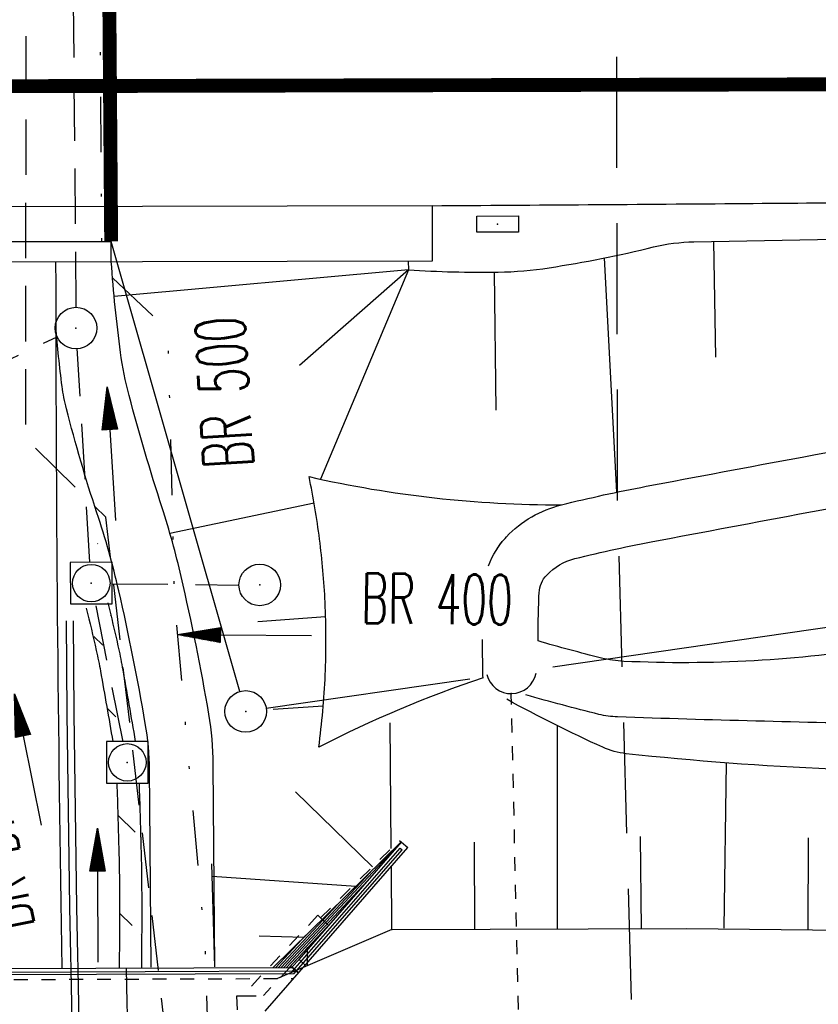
# Model space of a CAD drawing. Extents: x 0 to 1135, y 0 to 594.
# Tile 63 of 153: x 634 to 663, y 285 to 321. Entities that reach past the tile are written whole.
import ezdxf
from ezdxf.enums import TextEntityAlignment as Align

# ---------------------------------------------------------------- set-up
doc = ezdxf.new("R2010")
doc.units = 0
doc.header["$LTSCALE"] = 2
doc.header["$MEASUREMENT"] = 0
for name, pattern in [('ACAD_ISO02W100', [0.5, 0.25, -0.25]), ('ACAD_ISO03W100', [0.5, 0.25, -0.25]), ('AUSGEZOGEN', [0]), ('EinAusfädelung', [3.5, 2.5, -1]), ('GESTRICH-X2', [1.5, 1, -0.5]), ('GESTRICHELT', [0.75, 0.5, -0.25]), ('GESTRICHELTX4', [3, 2, -1]), ('GETRENNTX3', [3.25, 1, -0.75, 0, -0.75, 0, -0.75]), ('STRICHLINIEX2', [0.5, 0.25, -0.25])]:
    doc.linetypes.add(name, pattern=pattern)
doc.layers.get('0').update_dxf_attribs({"color": 8, "linetype": 'AUSGEZOGEN'})
for name, color, linetype in [('BAUWOTOP', 250, 'AUSGEZOGEN'), ('BAUWUTOP', 250, 'GESTRICHELT'), ('BOESCHG', 8, 'AUSGEZOGEN'), ('Böschungen', 15, 'CONTINUOUS'), ('Durchlaesse', 15, 'CONTINUOUS'), ('EINAUSF', 8, 'EinAusfädelung'), ('FBRTOP', 8, 'AUSGEZOGEN'), ('GASLTG', 8, 'GESTRICHELTX4'), ('GRENZL', 8, 'AUSGEZOGEN'), ('GRENZL-BAB', 7, 'AUSGEZOGEN'), ('GRENZP-BAB', 7, 'AUSGEZOGEN'), ('Ingenieurbauwerke', 15, 'CONTINUOUS'), ('KANAL', 200, 'GESTRICH-X2'), ('MULDE', 8, 'AUSGEZOGEN'), ('PFEIL', 200, 'CONTINUOUS'), ('PFEILTOP', 8, 'AUSGEZOGEN'), ('Rinne', 200, 'CONTINUOUS'), ('SCHSYMBOL', 200, 'AUSGEZOGEN'), ('STRASSE', 8, 'AUSGEZOGEN'), ('Strassen', 15, 'CONTINUOUS'), ('STROMLTG', 8, 'AUSGEZOGEN'), ('Telekom', 8, 'GETRENNTX3'), ('TEXTO', 200, 'CONTINUOUS')]:
    doc.layers.add(name, color=color, linetype=linetype)
doc.styles.add('ROMANS', font='romans.shx', dxfattribs={"width": 0.8})
pattern_1 = [(315.946562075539, (630.7530885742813, 305.4115832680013), (1.738322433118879, 1.796729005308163), [])]
pattern_2 = [(315.946562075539, (630.2794577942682, 307.9948363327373), (1.738322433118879, 1.796729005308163), [])]

# ---------------------------------------------------------------- blocks, each defined once
blk = doc.blocks.new('GST')
at = {"color": 0}
blk.add_circle((0, 0), 0.75, dxfattribs=at)
blk.add_point((0, 0), dxfattribs=at)
blk = doc.blocks.new('DL')
at = {"color": 0}
blk.add_arc((-0.3106833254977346, 0.0246800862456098), 0.9100732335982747, 282.5363002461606, 77.46369975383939, dxfattribs=at)
blk.add_point((0.5969366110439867, 0.0027149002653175), dxfattribs=at)
blk = doc.blocks.new('30')
at = {"color": 0}
for p, q in [((-0.75, -0.289999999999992), (-0.75, 0.2927511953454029)), ((-0.75, 0.2927511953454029), (0.7528554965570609, 0.2927511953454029)), ((0.7528554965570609, 0.2927511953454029), (0.7528554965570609, -0.289999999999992)), ((0.7528554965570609, -0.289999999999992), (-0.75, -0.289999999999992))]:
    blk.add_line(p, q, dxfattribs=at)
blk.add_point((0, 0), dxfattribs=at)
blk = doc.blocks.new('20')
blk.add_lwpolyline([(-0.7540238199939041, -0.7510624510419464), (0.7541923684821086, -0.7510624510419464), (0.7541923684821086, 0.7497802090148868), (-0.7540238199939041, 0.7497802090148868)], close=True)
blk.add_circle((0, 0), 0.6755038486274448)
blk.add_point((0, 0))
blk = doc.blocks.new('10')
blk.add_blockref('GST', (0, 0))
blk = doc.blocks.new('PFEIL2')
at = {"color": 0}
for p, q in [((0.8796887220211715, 0.0024565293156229), (-2.401395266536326, -0.0115320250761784)), ((0.8808543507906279, -0.2709205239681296), (0.8785230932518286, 0.2758335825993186)), ((0.8785230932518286, 0.2758335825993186), (2.42908935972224, 0.0090619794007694)), ((0.9110887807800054, 0.2702307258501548), (0.878570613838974, 0.2646884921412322)), ((0.9651190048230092, 0.2609349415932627), (0.8786494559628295, 0.2461975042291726)), ((1.019149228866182, 0.2516391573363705), (0.8787282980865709, 0.2277065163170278)), ((1.073179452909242, 0.24234337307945), (0.8788071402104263, 0.2092155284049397)), ((1.127209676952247, 0.2330475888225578), (0.8788859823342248, 0.1907245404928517)), ((1.18123990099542, 0.2237518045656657), (0.8789648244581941, 0.1722335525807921)), ((1.235270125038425, 0.2144560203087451), (0.8790436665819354, 0.1537425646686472)), ((1.289300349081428, 0.2051602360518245), (0.8791225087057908, 0.1352515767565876)), ((1.34333057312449, 0.195864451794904), (0.8792013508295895, 0.1167605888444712)), ((1.397360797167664, 0.1865686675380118), (0.8792801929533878, 0.0982696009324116)), ((1.451391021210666, 0.1772728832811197), (0.8793590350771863, 0.0797786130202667)), ((1.505421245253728, 0.1679770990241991), (0.8794378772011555, 0.0612876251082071)), ((1.559451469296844, 0.1586813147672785), (0.8795167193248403, 0.0427966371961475)), ((1.613481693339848, 0.1493855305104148), (0.8795955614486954, 0.024305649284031)), ((1.66751191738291, 0.140089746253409), (0.8796744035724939, 0.005814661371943)), ((1.721542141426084, 0.1307939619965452), (0.8797532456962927, -0.0126763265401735)), ((1.775572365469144, 0.1214981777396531), (0.8798320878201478, -0.0311673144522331)), ((1.82960258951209, 0.1122023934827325), (0.8799109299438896, -0.0496583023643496)), ((1.883632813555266, 0.1029066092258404), (0.8799897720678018, -0.0681492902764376)), ((1.937663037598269, 0.0936108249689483), (0.8800686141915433, -0.08664027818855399)), ((1.991693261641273, 0.0843150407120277), (0.8801474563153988, -0.105131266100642)), ((2.045723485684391, 0.0750192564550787), (0.8802262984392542, -0.1236222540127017)), ((2.099753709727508, 0.0657234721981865), (0.8803051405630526, -0.1421132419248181)), ((2.153783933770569, 0.056427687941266), (0.8803839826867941, -0.1606042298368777)), ((2.207814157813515, 0.0471319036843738), (0.8804628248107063, -0.1790952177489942)), ((2.26184438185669, 0.0378361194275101), (0.8805416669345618, -0.1975862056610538)), ((2.315874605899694, 0.0285403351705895), (0.8806205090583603, -0.2160771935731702)), ((2.36990482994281, 0.0192445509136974), (0.8806993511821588, -0.2345681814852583)), ((2.423935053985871, 0.009948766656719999), (0.8807781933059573, -0.2530591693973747)), ((2.42908935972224, 0.0090619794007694), (0.8808543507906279, -0.2709205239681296))]:
    blk.add_line(p, q, dxfattribs=at)

msp = doc.modelspace()

# ---------------------------------------------------------------- hatches: boundary and pattern name
at = {"layer": 'Rinne'}
h = msp.add_hatch(dxfattribs=at)
h.set_pattern_fill('_USER', color=256, scale=2.5, angle=45, style=0, pattern_type=0)
h.set_pattern_definition(pattern_2)
edge = h.paths.add_edge_path()
edge.add_arc((566.9984764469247, 284.9303776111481), 70.87667061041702, 12.743163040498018, 14.017377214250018, ccw=False)
edge.add_arc((619.845315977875, 296.8817677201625), 16.69526998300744, 10.14116778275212, 12.74316318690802, ccw=False)
edge.add_arc((295.0655641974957, 238.7888888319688), 346.6296115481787, 9.715152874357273, 10.141167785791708, ccw=False)
edge.add_arc((566.998476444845, 284.9303776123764), 71.676670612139, 12.743163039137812, 14.017377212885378, ccw=False)
edge.add_arc((619.8453160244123, 296.8817677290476), 17.49526993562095, 10.141167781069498, 12.743163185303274, ccw=False)
edge.add_arc((295.0655641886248, 238.788888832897), 347.4296115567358, 9.692872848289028, 10.141167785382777, ccw=False)
h = msp.add_hatch(dxfattribs=at)
h.set_pattern_fill('_USER', color=256, scale=2.5, angle=45, style=0, pattern_type=0)
h.set_pattern_definition(pattern_2)
edge = h.paths.add_edge_path()
edge.add_arc((566.9984764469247, 284.9303776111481), 70.87667061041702, 12.743163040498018, 14.017377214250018, ccw=False)
edge.add_arc((619.845315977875, 296.8817677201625), 16.69526998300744, 10.14116778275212, 12.74316318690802, ccw=False)
edge.add_arc((295.0655641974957, 238.7888888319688), 346.6296115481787, 9.715152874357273, 10.141167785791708, ccw=False)
edge.add_arc((566.998476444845, 284.9303776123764), 71.676670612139, 12.743163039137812, 14.017377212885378, ccw=False)
edge.add_arc((619.8453160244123, 296.8817677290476), 17.49526993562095, 10.141167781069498, 12.743163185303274, ccw=False)
edge.add_arc((295.0655641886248, 238.788888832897), 347.4296115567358, 9.692872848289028, 10.141167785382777, ccw=False)
h = msp.add_hatch(dxfattribs=at)
h.set_pattern_fill('_USER', color=256, scale=2.5, angle=45, style=0, pattern_type=0)
h.set_pattern_definition(pattern_1)
edge = h.paths.add_edge_path()
edge.add_arc((567.4721072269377, 282.3471245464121), 70.87667061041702, 12.743163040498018, 14.017377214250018, ccw=False)
edge.add_arc((620.318946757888, 294.2985146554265), 16.69526998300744, 10.14116778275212, 12.74316318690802, ccw=False)
edge.add_arc((295.5391949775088, 236.2056357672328), 346.6296115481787, 9.715152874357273, 10.141167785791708, ccw=False)
edge.add_arc((567.4721072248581, 282.3471245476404), 71.676670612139, 12.743163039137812, 14.017377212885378, ccw=False)
edge.add_arc((620.3189468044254, 294.2985146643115), 17.49526993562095, 10.141167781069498, 12.743163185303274, ccw=False)
edge.add_arc((295.5391949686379, 236.205635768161), 347.4296115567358, 9.692872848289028, 10.141167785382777, ccw=False)
h = msp.add_hatch(dxfattribs=at)
h.set_pattern_fill('_USER', color=256, scale=2.5, angle=45, style=0, pattern_type=0)
h.set_pattern_definition(pattern_1)
edge = h.paths.add_edge_path()
edge.add_arc((567.4721072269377, 282.3471245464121), 70.87667061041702, 12.743163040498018, 14.017377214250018, ccw=False)
edge.add_arc((620.318946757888, 294.2985146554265), 16.69526998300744, 10.14116778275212, 12.74316318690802, ccw=False)
edge.add_arc((295.5391949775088, 236.2056357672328), 346.6296115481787, 9.715152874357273, 10.141167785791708, ccw=False)
edge.add_arc((567.4721072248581, 282.3471245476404), 71.676670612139, 12.743163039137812, 14.017377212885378, ccw=False)
edge.add_arc((620.3189468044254, 294.2985146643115), 17.49526993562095, 10.141167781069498, 12.743163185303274, ccw=False)
edge.add_arc((295.5391949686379, 236.205635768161), 347.4296115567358, 9.692872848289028, 10.141167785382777, ccw=False)
h = msp.add_hatch(dxfattribs=at)
h.set_pattern_fill('_USER', color=256, scale=2.5, angle=45, style=0, pattern_type=0)
h.set_pattern_definition(pattern_1)
edge = h.paths.add_edge_path()
edge.add_arc((-583.2748982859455, 256.3669566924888), 1221.17445513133, 1.6194893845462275, 1.7283642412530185, ccw=False)
edge.add_arc((568.6239032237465, 288.9345359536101), 68.81535479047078, 0.2079099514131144, 1.619489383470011, ccw=False)
edge.add_arc((471.0507738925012, 288.5804694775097), 166.3891265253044, -0.7014090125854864, 0.2079099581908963, ccw=False)
edge.add_arc((-583.2748971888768, 256.3669567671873), 1221.9744540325, 1.6194893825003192, 1.7273171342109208, ccw=False)
edge.add_arc((568.6239032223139, 288.9345359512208), 69.61535479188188, 0.20790995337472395, 1.6194893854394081, ccw=False)
edge.add_arc((471.0507739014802, 288.5804694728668), 167.1891265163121, -0.7014090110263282, 0.20790995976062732, ccw=False)
h = msp.add_hatch(dxfattribs=at)
h.set_pattern_fill('_USER', color=256, scale=2.5, angle=45, style=0, pattern_type=0)
h.set_pattern_definition(pattern_1)
edge = h.paths.add_edge_path()
edge.add_arc((-583.2748982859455, 256.3669566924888), 1221.17445513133, 1.6194893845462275, 1.7283642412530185, ccw=False)
edge.add_arc((568.6239032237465, 288.9345359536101), 68.81535479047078, 0.2079099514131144, 1.619489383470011, ccw=False)
edge.add_arc((471.0507738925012, 288.5804694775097), 166.3891265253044, -0.7014090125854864, 0.2079099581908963, ccw=False)
edge.add_arc((-583.2748971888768, 256.3669567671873), 1221.9744540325, 1.6194893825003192, 1.7273171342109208, ccw=False)
edge.add_arc((568.6239032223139, 288.9345359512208), 69.61535479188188, 0.20790995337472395, 1.6194893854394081, ccw=False)
edge.add_arc((471.0507739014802, 288.5804694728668), 167.1891265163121, -0.7014090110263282, 0.20790995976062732, ccw=False)

# ---------------------------------------------------------------- linework, layer by layer
at = {"layer": 'BAUWOTOP'}
for p, q in [((648.7083089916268, 314.0218519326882), (613.4827343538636, 313.9247723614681)), ((648.7083089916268, 314.0218519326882), (613.4827343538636, 313.9247723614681)), ((648.7083089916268, 314.0218519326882), (648.7138091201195, 312.0261160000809)), ((648.7083089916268, 314.0218519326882), (648.7138091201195, 312.0261160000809)), ((648.7138091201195, 312.0261160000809), (613.4882344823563, 311.9290364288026)), ((648.7138091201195, 312.0261160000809), (613.4882344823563, 311.9290364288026))]:
    msp.add_line(p, q, dxfattribs=at)
at = {"layer": 'BAUWUTOP'}
msp.add_line((637.1417769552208, 311.9942241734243), (636.8012649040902, 352.7004012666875), dxfattribs=at)
msp.add_line((637.1417769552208, 311.9942241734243), (636.8012649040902, 352.7004012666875), dxfattribs=at)
at = {"layer": 'BOESCHG'}
for p, q in [((658.9353220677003, 308.5645994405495), (658.857230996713, 312.7356278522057)), ((658.9353220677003, 308.5645994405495), (658.857230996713, 312.7356278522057)), ((655.3605563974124, 303.6925573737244), (654.9156885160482, 312.1398236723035)), ((655.3605563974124, 303.6925573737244), (654.9156885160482, 312.1398236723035)), ((647.8522517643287, 311.7101477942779), (637.2459634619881, 310.7472721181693)), ((647.8522517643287, 311.7101477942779), (637.2459634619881, 310.7472721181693)), ((647.8522517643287, 311.7101477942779), (643.9206784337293, 308.2594250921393)), ((647.8522517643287, 311.7101477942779), (643.9206784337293, 308.2594250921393)), ((647.8522517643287, 311.7101477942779), (644.6870065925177, 304.1599162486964)), ((647.8522517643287, 311.7101477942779), (644.6870065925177, 304.1599162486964)), ((647.8430263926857, 312.023716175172), (647.8522517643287, 311.7101477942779)), ((647.8430263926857, 312.023716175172), (647.8522517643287, 311.7101477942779)), ((651.0108809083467, 306.6544568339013), (650.9557117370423, 311.6264989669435)), ((651.0108809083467, 306.6544568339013), (650.9557117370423, 311.6264989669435)), ((644.4544613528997, 303.2968839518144), (639.257652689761, 302.2047451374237)), ((644.4544613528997, 303.2968839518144), (639.257652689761, 302.2047451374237)), ((644.868431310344, 299.2013906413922), (642.4235194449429, 299.0218931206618)), ((644.868431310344, 299.2013906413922), (642.4235194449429, 299.0218931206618)), ((644.7819014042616, 295.9765984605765), (642.9803652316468, 295.8626618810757)), ((644.7819014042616, 295.9765984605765), (642.9803652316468, 295.8626618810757))]:
    msp.add_line(p, q, dxfattribs=at)
for points in [[(572.2118456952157, 351.8138502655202, 1.685825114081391e-06), (566.9575811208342, 351.7984937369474, 0.0003555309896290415), (566.7455101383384, 351.7977224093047, 0.0003123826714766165), (551.0731133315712, 351.7197840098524, -0.0002517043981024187), (531.6227693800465, 351.6206976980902, -3.312305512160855e-05), (528.2597698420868, 351.6054812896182, -5.376378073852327e-05), (526.1878746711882, 351.5964668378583, -0.0009536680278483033), (524.5900543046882, 351.5927344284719, -0.0001717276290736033), (515.716740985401, 351.5919788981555, -0.001167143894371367)], [(572.2118456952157, 351.8138502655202, 1.685825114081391e-06), (566.9575811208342, 351.7984937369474, 0.0003555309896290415), (566.7455101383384, 351.7977224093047, 0.0003123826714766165), (551.0731133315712, 351.7197840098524, -0.0002517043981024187), (531.6227693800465, 351.6206976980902, -3.312305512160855e-05), (528.2597698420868, 351.6054812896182, -5.376378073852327e-05), (526.1878746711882, 351.5964668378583, -0.0009536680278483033), (524.5900543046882, 351.5927344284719, -0.0001717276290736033), (515.716740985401, 351.5919788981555, -0.001167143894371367)], [(647.8522517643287, 311.7101477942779, 0.01999243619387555), (651.0864680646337, 311.6271609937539, 0.03510947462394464), (652.9236911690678, 311.7828070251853, 0.02100206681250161), (656.6874128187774, 312.5328461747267, -0.0550510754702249), (658.143159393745, 312.7212586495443), (693.1976732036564, 313.3775580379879), (698.2977947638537, 313.4730437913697, -0.05304143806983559)], [(647.8522517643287, 311.7101477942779, 0.01999243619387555), (651.0864680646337, 311.6271609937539, 0.03510947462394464), (652.9236911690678, 311.7828070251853, 0.02100206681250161), (656.6874128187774, 312.5328461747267, -0.0550510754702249), (658.143159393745, 312.7212586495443), (693.1976732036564, 313.3775580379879), (698.2977947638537, 313.4730437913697, -0.05304143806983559)], [(644.6207455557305, 294.4993810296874, 0.02272980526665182), (644.853394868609, 297.1060904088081, 0.02272980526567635), (644.8484506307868, 299.7231565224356, 0.01983907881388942), (644.6499163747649, 301.9990319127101, 0.01983907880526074), (644.2716147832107, 304.2520105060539)], [(644.6207455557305, 294.4993810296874, 0.02272980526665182), (644.853394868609, 297.1060904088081, 0.02272980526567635), (644.8484506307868, 299.7231565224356, 0.01983907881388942), (644.6499163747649, 301.9990319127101, 0.01983907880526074), (644.2716147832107, 304.2520105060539)]]:
    msp.add_lwpolyline(points, format="xyb", dxfattribs=at)
at = {"layer": 'BOESCHG', "flags": 128}
msp.add_lwpolyline([(746.12550259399, 291.2392087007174, 0.01044007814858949), (721.6998807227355, 293.3492619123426, 0.01815137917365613), (707.601559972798, 293.7581540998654, 0.002201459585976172), (686.8217532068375, 293.5148756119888, -0.00437466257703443), (676.364157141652, 293.4379005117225, -0.009651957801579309), (663.105206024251, 293.7122942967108, -0.0172330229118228), (655.696546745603, 294.2649497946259, -0.07983504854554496), (654.8596051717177, 294.4950066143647, -0.0177915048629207), (651.3960584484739, 296.2246875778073)], format="xyb", dxfattribs=at)
msp.add_lwpolyline([(746.12550259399, 291.2392087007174, 0.01044007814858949), (721.6998807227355, 293.3492619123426, 0.01815137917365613), (707.601559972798, 293.7581540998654, 0.002201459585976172), (686.8217532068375, 293.5148756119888, -0.00437466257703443), (676.364157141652, 293.4379005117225, -0.009651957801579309), (663.105206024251, 293.7122942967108, -0.0172330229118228), (655.696546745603, 294.2649497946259, -0.07983504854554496), (654.8596051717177, 294.4950066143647, -0.0177915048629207), (651.3960584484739, 296.2246875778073)], format="xyb", dxfattribs=at)
at = {"layer": 'BOESCHG'}
for centre, radius, start, end in [((653.320963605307, 344.0863023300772), 40.84925359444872, 257.2010671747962, 270.0657922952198), ((653.320963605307, 344.0863023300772), 40.84925359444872, 257.2010671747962, 270.0657922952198), ((664.0680508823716, 256.7359152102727), 42.47678230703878, 108.5685179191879, 117.2474126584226), ((664.0680508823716, 256.7359152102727), 42.47678230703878, 108.5685179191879, 117.2474126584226)]:
    msp.add_arc(centre, radius, start, end, dxfattribs=at)
at = {"layer": 'Böschungen', "linetype": 'Continuous'}
for p, q in [((646.5529562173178, 290.1809876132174), (643.7850171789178, 292.8944197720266)), ((646.5529562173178, 290.1809876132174), (643.7850171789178, 292.8944197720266)), ((640.8792673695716, 286.5842594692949), (640.7677113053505, 290.2941498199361)), ((640.8792673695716, 286.5842594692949), (640.7677113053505, 290.2941498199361)), ((645.9556818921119, 289.4806522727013), (640.7813057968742, 289.8420536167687)), ((645.9556818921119, 289.4806522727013), (640.7813057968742, 289.8420536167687)), ((647.2557669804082, 287.9275467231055), (643.1332901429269, 286.1542227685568)), ((647.2557669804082, 287.9275467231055), (643.1332901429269, 286.1542227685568)), ((644.0779199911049, 287.6410930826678), (642.4703332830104, 287.6870561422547)), ((644.0779199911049, 287.6410930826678), (642.4703332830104, 287.6870561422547)), ((644.2108832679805, 286.6177600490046), (644.210891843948, 287.2847759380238)), ((644.2108832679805, 286.6177600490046), (644.210891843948, 287.2847759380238))]:
    msp.add_line(p, q, dxfattribs=at)
for points in [[(647.2323547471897, 290.8470935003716), (647.1960186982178, 295.3782629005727)], [(647.2323547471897, 290.8470935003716), (647.1960186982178, 295.3782629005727)], [(653.2238683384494, 287.9677497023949), (653.2244280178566, 295.2732731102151)], [(653.2238683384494, 287.9677497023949), (653.2244280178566, 295.2732731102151)], [(659.2342467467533, 287.9739175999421), (659.3217011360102, 293.9303620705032)], [(659.2342467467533, 287.9739175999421), (659.3217011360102, 293.9303620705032)], [(656.2503045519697, 287.9425694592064), (656.2186051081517, 291.2800805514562)], [(656.2503045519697, 287.9425694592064), (656.2186051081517, 291.2800805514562)], [(662.2537011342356, 287.8992261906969), (662.2714788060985, 291.2297219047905)], [(662.2537011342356, 287.8992261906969), (662.2714788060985, 291.2297219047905)], [(650.2398885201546, 287.9364068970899), (650.229622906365, 291.068873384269)], [(650.2398885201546, 287.9364068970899), (650.229622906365, 291.068873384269)], [(647.2559473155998, 287.9050586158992), (647.2375793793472, 290.1955726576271)], [(647.2559473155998, 287.9050586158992), (647.2375793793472, 290.1955726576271)], [(647.2557669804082, 287.9275467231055), (657.869554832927, 287.9654395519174), (682.8801994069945, 287.7011761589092), (707.8904724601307, 287.7904743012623), (732.9007817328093, 287.8797572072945), (746.1479442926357, 287.9008352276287)], [(647.2557669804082, 287.9275467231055), (657.869554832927, 287.9654395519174), (682.8801994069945, 287.7011761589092), (707.8904724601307, 287.7904743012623), (732.9007817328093, 287.8797572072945), (746.1479442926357, 287.9008352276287)]]:
    msp.add_lwpolyline(points, dxfattribs=at)
at = {"layer": 'Durchlaesse', "linetype": 'STRICHLINIEX2'}
msp.add_line((652.2270190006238, 267.0411312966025), (651.5579194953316, 296.4320148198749), dxfattribs=at)
msp.add_line((652.2270190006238, 267.0411312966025), (651.5579194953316, 296.4320148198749), dxfattribs=at)
at = {"layer": 'EINAUSF', "const_width": 0.5, "flags": 128}
msp.add_lwpolyline([(618.0705235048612, 318.29509182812), (684.8888285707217, 318.4458687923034), (721.028348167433, 318.5274419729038)], dxfattribs=at)
msp.add_lwpolyline([(618.0705235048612, 318.29509182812), (684.8888285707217, 318.4458687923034), (721.028348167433, 318.5274419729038)], dxfattribs=at)
at = {"layer": 'FBRTOP'}
msp.add_lwpolyline([(648.7083089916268, 314.0218519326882, 0.0003093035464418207), (659.9606820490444, 314.1015517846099, 0.0006794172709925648), (665.0832256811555, 314.1479646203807, 1.67212950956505e-05), (685.1226748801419, 314.3574352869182, 0.000762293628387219), (685.5622428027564, 314.3627150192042, 0.007393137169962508), (695.0021909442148, 314.6301371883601, -0.005752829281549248), (707.1323032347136, 315.0135966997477, -0.001085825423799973), (717.0373653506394, 315.1911589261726, -0.002690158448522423), (721.0357851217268, 315.2326341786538, -0.0006030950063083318), (721.3695336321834, 315.2338977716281, -1.453036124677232e-06), (859.8951721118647, 315.5908802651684, -7.943762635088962e-05), (889.784478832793, 315.6630698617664, 0.0006679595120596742), (950, 315.8305106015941)], format="xyb", dxfattribs=at)
msp.add_lwpolyline([(648.7083089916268, 314.0218519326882, 0.0003093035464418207), (659.9606820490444, 314.1015517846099, 0.0006794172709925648), (665.0832256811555, 314.1479646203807, 1.67212950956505e-05), (685.1226748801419, 314.3574352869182, 0.000762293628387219), (685.5622428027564, 314.3627150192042, 0.007393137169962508), (695.0021909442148, 314.6301371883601, -0.005752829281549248), (707.1323032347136, 315.0135966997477, -0.001085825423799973), (717.0373653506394, 315.1911589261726, -0.002690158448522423), (721.0357851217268, 315.2326341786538, -0.0006030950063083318), (721.3695336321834, 315.2338977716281, -1.453036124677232e-06), (859.8951721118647, 315.5908802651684, -7.943762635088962e-05), (889.784478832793, 315.6630698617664, 0.0006679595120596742), (950, 315.8305106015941)], format="xyb", dxfattribs=at)
at = {"layer": 'GASLTG', "flags": 128}
msp.add_lwpolyline([(663.6334687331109, 533.0175565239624), (670.3625748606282, 510.00890826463), (673.8510139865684, 492.2239327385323), (672.5193621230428, 491.0098782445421), (644.9510365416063, 472.0859683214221), (640.1215651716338, 465.6398548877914), (640.0944630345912, 440.951678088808), (639.2825294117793, 399.3172417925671), (637.8590471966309, 369.5728770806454), (643.9240209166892, 368.628527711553), (655.2563984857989, 366.1508500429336), (655.3814411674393, 303.2461602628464), (657.5292314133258, 226.9839231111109), (665.7313371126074, 181.3577341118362), (678.1185943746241, 139.1243846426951)], dxfattribs=at)
msp.add_lwpolyline([(663.6334687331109, 533.0175565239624), (670.3625748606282, 510.00890826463), (673.8510139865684, 492.2239327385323), (672.5193621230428, 491.0098782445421), (644.9510365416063, 472.0859683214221), (640.1215651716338, 465.6398548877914), (640.0944630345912, 440.951678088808), (639.2825294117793, 399.3172417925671), (637.8590471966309, 369.5728770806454), (643.9240209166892, 368.628527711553), (655.2563984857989, 366.1508500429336), (655.3814411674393, 303.2461602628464), (657.5292314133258, 226.9839231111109), (665.7313371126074, 181.3577341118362), (678.1185943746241, 139.1243846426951)], dxfattribs=at)
at = {"layer": 'GRENZL'}
msp.add_line((627.1166872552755, 312.7133295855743), (637.1388161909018, 312.7356715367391), dxfattribs=at)
msp.add_line((627.1166872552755, 312.7133295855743), (637.1388161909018, 312.7356715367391), dxfattribs=at)
at = {"layer": 'GRENZL-BAB'}
for p, q in [((710.002, 305.625), (653.0568273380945, 297.3887606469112)), ((710.002, 305.625), (653.0568273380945, 297.3887606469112)), ((650.0701314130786, 296.9567812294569), (642.729, 295.895)), ((650.0701314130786, 296.9567812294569), (642.729, 295.895))]:
    msp.add_line(p, q, dxfattribs=at)
at = {"layer": 'GRENZL-BAB', "const_width": 0.5, "flags": 128}
msp.add_lwpolyline([(637.1388161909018, 312.7356715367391), (636.8351878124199, 351.9058120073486)], dxfattribs=at)
msp.add_lwpolyline([(637.1388161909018, 312.7356715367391), (636.8351878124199, 351.9058120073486)], dxfattribs=at)
at = {"layer": 'GRENZL-BAB', "flags": 128}
msp.add_lwpolyline([(641.781, 296.508), (637.1388415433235, 312.7356715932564)], dxfattribs=at)
msp.add_lwpolyline([(641.781, 296.508), (637.1388415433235, 312.7356715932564)], dxfattribs=at)
at = {"layer": 'Ingenieurbauwerke', "linetype": 'ACAD_ISO02W100'}
msp.add_line((644.6839766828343, 288.3485752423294), (647.5310927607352, 291.1399866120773), dxfattribs=at)
msp.add_line((644.6839766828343, 288.3485752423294), (647.5310927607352, 291.1399866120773), dxfattribs=at)
at = {"layer": 'Ingenieurbauwerke', "linetype": 'Continuous'}
for p, q in [((647.5310927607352, 291.1399866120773), (647.6064239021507, 291.074220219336)), ((647.5310927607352, 291.1399866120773), (647.6064239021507, 291.074220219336)), ((642.6886936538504, 284.9851183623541), (647.8324173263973, 290.8769210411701)), ((642.6886936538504, 284.9851183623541), (647.8324173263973, 290.8769210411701)), ((642.9716933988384, 286.5573724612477), (647.5936910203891, 291.0853364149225)), ((642.9716933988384, 286.5573724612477), (647.5936910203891, 291.0853364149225)), ((647.5958711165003, 291.083433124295), (643.3585803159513, 286.5587763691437)), ((647.5958711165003, 291.083433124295), (643.3585803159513, 286.5587763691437)), ((643.6912472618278, 286.4299826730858), (647.553988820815, 290.8545032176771)), ((643.6912472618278, 286.4299826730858), (647.553988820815, 290.8545032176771)), ((643.7322764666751, 286.3401309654), (647.6217868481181, 290.7953134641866)), ((643.7322764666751, 286.3401309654), (647.6217868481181, 290.7953134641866)), ((643.912141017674, 286.8426581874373), (647.6064239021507, 291.074220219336)), ((643.912141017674, 286.8426581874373), (647.6064239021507, 291.074220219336)), ((647.553988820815, 290.8545032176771), (647.6217868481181, 290.7953134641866)), ((647.553988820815, 290.8545032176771), (647.6217868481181, 290.7953134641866)), ((647.6064239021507, 291.074220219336), (647.8324173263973, 290.8769210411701)), ((647.6064239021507, 291.074220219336), (647.8324173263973, 290.8769210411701)), ((646.4801237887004, 289.9944244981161), (643.2623504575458, 286.5584271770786)), ((646.4801237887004, 289.9944244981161), (643.2623504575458, 286.5584271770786)), ((646.5509145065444, 289.8652024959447), (643.4548101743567, 286.5591255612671)), ((646.5509145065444, 289.8652024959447), (643.4548101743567, 286.5591255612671)), ((645.3185632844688, 288.8564957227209), (643.1661205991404, 286.558077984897)), ((645.3185632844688, 288.8564957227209), (643.1661205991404, 286.558077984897)), ((645.2315277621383, 288.3539303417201), (643.5510400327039, 286.5594747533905)), ((645.2315277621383, 288.3539303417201), (643.5510400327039, 286.5594747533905)), ((644.1570027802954, 287.7185669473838), (643.069890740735, 286.5577287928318)), ((644.1570027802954, 287.7185669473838), (643.069890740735, 286.5577287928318)), ((643.8610476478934, 286.8905065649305), (643.6149702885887, 286.627740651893)), ((643.8610476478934, 286.8905065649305), (643.6149702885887, 286.627740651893)), ((643.912141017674, 286.8426581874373), (643.666063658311, 286.5798922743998)), ((643.912141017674, 286.8426581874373), (643.666063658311, 286.5798922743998)), ((643.912141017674, 286.8426581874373), (644.1311126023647, 286.6375937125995)), ((643.912141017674, 286.8426581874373), (644.1311126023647, 286.6375937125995)), ((622.651089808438, 286.4836344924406), (643.6581915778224, 286.5598635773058)), ((622.651089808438, 286.4836344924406), (643.6581915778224, 286.5598635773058)), ((643.6000774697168, 286.5796528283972), (643.5812837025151, 286.559584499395)), ((643.6000774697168, 286.5796528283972), (643.5812837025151, 286.559584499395)), ((643.6000774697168, 286.5796528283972), (643.666063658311, 286.5798922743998)), ((643.6000774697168, 286.5796528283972), (643.666063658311, 286.5798922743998)), ((643.6581915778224, 286.5598635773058), (643.8713642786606, 286.3602296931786)), ((643.6581915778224, 286.5598635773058), (643.8713642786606, 286.3602296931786)), ((643.666063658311, 286.5798922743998), (643.88503524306, 286.3748277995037)), ((643.666063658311, 286.5798922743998), (643.88503524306, 286.3748277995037)), ((622.5809175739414, 286.2633784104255), (643.7322764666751, 286.3401309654)), ((622.5809175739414, 286.2633784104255), (643.7322764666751, 286.3401309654)), ((622.6208659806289, 286.3535239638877), (643.6912472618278, 286.4299826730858)), ((622.6208659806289, 286.3535239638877), (643.6912472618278, 286.4299826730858))]:
    msp.add_line(p, q, dxfattribs=at)
at = {"layer": 'Ingenieurbauwerke', "linetype": 'ACAD_ISO03W100'}
for p, q in [((644.5868992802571, 288.4394871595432), (641.8700335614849, 285.5383681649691)), ((644.5868992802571, 288.4394871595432), (641.8700335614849, 285.5383681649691)), ((644.5868992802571, 288.4394871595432), (645.2017617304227, 287.863675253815)), ((644.5868992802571, 288.4394871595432), (645.2017617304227, 287.863675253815)), ((643.5812837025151, 286.559584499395), (642.6275000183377, 285.5411168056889)), ((643.5812837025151, 286.559584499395), (642.6275000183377, 285.5411168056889)), ((622.6307226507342, 286.0835579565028), (643.6838082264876, 286.1599539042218)), ((622.6307226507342, 286.0835579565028), (643.6838082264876, 286.1599539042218)), ((641.67003488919, 285.5376424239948), (641.8700335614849, 285.5383681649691)), ((641.67003488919, 285.5376424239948), (641.8700335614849, 285.5383681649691)), ((642.014364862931, 275.03882289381), (641.67003488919, 285.5376424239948)), ((642.014364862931, 275.03882289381), (641.67003488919, 285.5376424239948)), ((641.8700335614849, 285.5383681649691), (642.6275000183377, 285.5411168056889)), ((641.8700335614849, 285.5383681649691), (642.6275000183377, 285.5411168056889))]:
    msp.add_line(p, q, dxfattribs=at)
at = {"layer": 'KANAL'}
for p, q in [((635.8775008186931, 310.363131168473), (635.5153274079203, 353.6548294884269)), ((626.562120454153, 305.2130498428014), (635.1893111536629, 309.2921479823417)), ((636.3727112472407, 301.1705389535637), (635.9187679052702, 308.8735815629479)), ((637.1786201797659, 300.3936890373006), (641.7481373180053, 300.3456252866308)), ((637.5684305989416, 294.6884412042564), (636.5739160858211, 299.6906286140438))]:
    msp.add_line(p, q, dxfattribs=at)
at = {"layer": 'MULDE'}
for points in [[(650.7416544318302, 301.0401061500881, -0.1033251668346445), (651.3860649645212, 302.0833733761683, -0.143148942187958), (653.3678704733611, 303.2370756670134, -0.01382666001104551), (656.4172768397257, 303.9035378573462, -0.002775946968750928), (671.4451239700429, 306.6687117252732, -4.238414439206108e-05), (673.1191689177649, 306.9669960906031, -0.0003414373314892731), (673.3283288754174, 307.0040988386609, -0.03606315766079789), (684.906762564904, 308.1983983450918, 0.02557800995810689), (700.9484433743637, 309.514106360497, 0.003212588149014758), (707.0418367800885, 310.3691012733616, -0.004226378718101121), (711.7013596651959, 311.0132718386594, -0.004741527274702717), (713.7525867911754, 311.2594456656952, -0.0005675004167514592), (730.7560404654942, 313.1171638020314, -0.01286307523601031), (734.4008734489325, 313.416579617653, -0.005276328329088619), (743.2017721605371, 313.8189435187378, -0.005276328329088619)], [(651.009194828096, 301.5937892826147, -0.05164747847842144), (651.3860649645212, 302.0833733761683, -0.143148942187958), (653.3678704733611, 303.2370756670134, -0.01382666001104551), (656.4172768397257, 303.9035378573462, -0.002775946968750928), (671.4451239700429, 306.6687117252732, -4.238414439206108e-05), (673.1191689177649, 306.9669960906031, -0.0003414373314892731), (673.3283288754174, 307.0040988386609, -0.03606315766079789), (684.906762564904, 308.1983983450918, 0.02557800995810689), (700.9484433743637, 309.514106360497, 0.003212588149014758), (707.0418367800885, 310.3691012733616, -0.004226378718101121), (711.7013596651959, 311.0132718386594, -0.004741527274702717), (713.7525867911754, 311.2594456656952, -0.0005675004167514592), (730.7560404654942, 313.1171638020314, -0.01286307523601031), (734.4008734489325, 313.416579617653, -0.005276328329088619), (743.2017721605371, 313.8189435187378, -0.005276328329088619)], [(652.5256697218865, 298.3275037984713, -0.003094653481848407), (652.5306146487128, 298.979479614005, -0.008295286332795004), (652.5636180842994, 300.0660770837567, -0.1799782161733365), (652.8367817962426, 300.7066305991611, -0.1431489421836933), (653.8487578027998, 301.2957494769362, -0.0138266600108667), (656.7901223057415, 301.9385986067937, -0.002775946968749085), (671.7961286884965, 304.6997537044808, -4.238414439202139e-05), (673.4698398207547, 304.9979785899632, -0.0003414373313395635), (673.6763091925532, 305.0346040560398, -0.03606315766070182), (684.9681330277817, 306.1993401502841, 0.02557800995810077), (701.2136197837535, 307.53176394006, 0.003212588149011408), (707.3324643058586, 308.3903300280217, -0.004226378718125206), (711.9584953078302, 309.0298704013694, -0.00474152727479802), (713.9720613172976, 309.2715244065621, -0.000567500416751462), (730.9710018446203, 311.128749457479, -0.01286307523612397), (734.5132926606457, 311.4197416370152, -0.0004567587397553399), (735.271166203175, 311.4617143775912, -0.005276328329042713)], [(652.5256697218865, 298.3275037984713, -0.003094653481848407), (652.5306146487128, 298.979479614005, -0.008295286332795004), (652.5636180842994, 300.0660770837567, -0.1799782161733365), (652.8367817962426, 300.7066305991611, -0.1431489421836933), (653.8487578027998, 301.2957494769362, -0.0138266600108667), (656.7901223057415, 301.9385986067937, -0.002775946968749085), (671.7961286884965, 304.6997537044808, -4.238414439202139e-05), (673.4698398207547, 304.9979785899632, -0.0003414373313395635), (673.6763091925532, 305.0346040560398, -0.03606315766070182), (684.9681330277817, 306.1993401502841, 0.02557800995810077), (701.2136197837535, 307.53176394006, 0.003212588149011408), (707.3324643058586, 308.3903300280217, -0.004226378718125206), (711.9584953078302, 309.0298704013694, -0.00474152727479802), (713.9720613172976, 309.2715244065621, -0.000567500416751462), (730.9710018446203, 311.128749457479, -0.01286307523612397), (734.5132926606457, 311.4197416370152, -0.0004567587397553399), (735.271166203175, 311.4617143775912, -0.005276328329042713)], [(745.7207551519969, 297.1831678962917, -0.006424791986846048), (721.8040624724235, 296.9024197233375, -0.01087709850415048), (707.6787855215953, 297.2254462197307, -0.00339698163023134), (684.9905698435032, 298.3929209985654, 0.008011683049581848), (675.3660216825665, 298.7991532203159, 0.04600339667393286), (664.9746369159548, 298.1145983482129, -0.05112362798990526), (655.61354159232, 297.5939059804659, -0.04943902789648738), (654.8150049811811, 297.7108303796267, -0.009467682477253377), (652.5256697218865, 298.3275037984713)], [(745.7207551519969, 297.1831678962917, -0.006424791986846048), (721.8040624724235, 296.9024197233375, -0.01087709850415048), (707.6787855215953, 297.2254462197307, -0.00339698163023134), (684.9905698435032, 298.3929209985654, 0.008011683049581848), (675.3660216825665, 298.7991532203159, 0.04600339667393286), (664.9746369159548, 298.1145983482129, -0.05112362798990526), (655.61354159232, 297.5939059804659, -0.04943902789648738), (654.8150049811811, 297.7108303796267, -0.009467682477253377), (652.5256697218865, 298.3275037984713)], [(650.5418082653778, 297.0015059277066, -0.001556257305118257), (650.5339874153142, 297.3257584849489, -0.002114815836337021), (650.5299191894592, 297.5682845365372, -0.003744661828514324), (650.5257805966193, 298.3871684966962, -0.008295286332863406)], [(650.5418082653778, 297.0015059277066, -0.001556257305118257), (650.5339874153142, 297.3257584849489, -0.002114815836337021), (650.5299191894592, 297.5682845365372, -0.003513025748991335), (650.5256806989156, 298.3365136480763, -0.008295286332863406)], [(745.7185324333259, 295.1831691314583, 8.115482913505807e-05), (721.1167495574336, 295.2145036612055, 0.0001483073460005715), (707.6544724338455, 295.2254720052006, 8.518881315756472e-06), (683.3898214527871, 295.2376308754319, -2.507538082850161e-05), (675.1443854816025, 295.2420355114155, -0.004246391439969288), (665.367233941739, 295.3307858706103, -0.004158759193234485), (655.3870020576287, 295.5892046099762, -0.05254403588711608), (654.7197266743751, 295.6826914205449, -0.007615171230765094), (652.0854082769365, 296.3818349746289)], [(745.7185324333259, 295.1831691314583, 8.115482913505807e-05), (721.1167495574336, 295.2145036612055, 0.0001483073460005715), (707.6544724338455, 295.2254720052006, 8.518881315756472e-06), (683.3898214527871, 295.2376308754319, -2.507538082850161e-05), (675.1443854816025, 295.2420355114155, -0.004246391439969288), (665.367233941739, 295.3307858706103, -0.004158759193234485), (655.3870020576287, 295.5892046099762, -0.05254403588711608), (654.7197266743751, 295.6826914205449, -0.007615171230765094), (652.0854082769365, 296.3818349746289)]]:
    msp.add_lwpolyline(points, format="xyb", dxfattribs=at)
at = {"layer": 'Rinne'}
for points in [[(637.0144121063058, 299.708372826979, -0.005559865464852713), (637.3832845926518, 298.157639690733, -0.01135383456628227), (637.5408867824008, 297.3789778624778, -0.001956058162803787), (638.0090473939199, 294.7012353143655, -0.02379837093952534)], [(637.0144121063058, 299.708372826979, -0.005559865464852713), (637.3832845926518, 298.157639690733, -0.01135383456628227), (637.5408867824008, 297.3789778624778, -0.001956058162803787), (638.0090473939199, 294.7012353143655, -0.02379837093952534)], [(636.2382342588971, 299.5145998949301, -0.005559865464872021), (636.6029896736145, 297.981174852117, -0.01135383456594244), (636.753385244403, 297.238118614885, -0.001858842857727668), (637.1977478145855, 294.6994036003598, -0.02379837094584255)], [(636.2382342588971, 299.5145998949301, -0.005559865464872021), (636.6029896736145, 297.981174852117, -0.01135383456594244), (636.753385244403, 297.238118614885, -0.001858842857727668), (637.1977478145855, 294.6994036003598, -0.02379837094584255)], [(637.343985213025, 293.1988872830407, -0.0004750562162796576), (637.4117703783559, 290.8793720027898, -0.006159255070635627), (637.4388049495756, 289.1842465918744, -0.003967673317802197), (637.4274327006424, 286.5436018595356, -0.003967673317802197)], [(637.343985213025, 293.1988872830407, -0.0004750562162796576), (637.4117703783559, 290.8793720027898, -0.006159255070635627), (637.4388049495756, 289.1842465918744, -0.003967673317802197), (637.4274327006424, 286.5436018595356, -0.003967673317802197)], [(638.144294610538, 293.2006941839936, -0.0004704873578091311), (638.211450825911, 290.9019813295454, -0.006159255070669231), (638.2387996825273, 289.1871495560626, -0.003967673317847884), (638.2273727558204, 286.5338085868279, -0.003967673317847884)], [(638.144294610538, 293.2006941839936, -0.0004704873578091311), (638.211450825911, 290.9019813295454, -0.006159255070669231), (638.2387996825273, 289.1871495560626, -0.003967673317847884), (638.2273727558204, 286.5338085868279, -0.003967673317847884)]]:
    msp.add_lwpolyline(points, format="xyb", dxfattribs=at)
at = {"layer": 'STRASSE'}
for points in [[(640.8792673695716, 286.5842594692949), (640.8324265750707, 292.4002251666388), (640.820542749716, 293.8757748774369, 0.04038685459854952), (640.6591246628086, 295.6891045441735, 0.0145100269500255), (639.6611522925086, 300.6496622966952, 0.02110716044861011), (638.9747680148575, 303.13209179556, -0.01290046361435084), (637.7855771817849, 307.1736306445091, -0.03198524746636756), (637.4758309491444, 308.7302749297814, -0.01540589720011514), (637.1416792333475, 312.0059062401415)], [(640.8792673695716, 286.5842594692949), (640.8324265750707, 292.4002251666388), (640.820542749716, 293.8757748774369, 0.04038685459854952), (640.6591246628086, 295.6891045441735, 0.0145100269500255), (639.6611522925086, 300.6496622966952, 0.02110716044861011), (638.9747680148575, 303.13209179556, -0.01290046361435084), (637.7855771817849, 307.1736306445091, -0.03198524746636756), (637.4758309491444, 308.7302749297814, -0.01540589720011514), (637.1416792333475, 312.0059062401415)], [(638.5771033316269, 286.5657182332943), (638.5302625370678, 292.38168393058), (638.5198788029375, 293.6709755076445, 0.0403868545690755), (638.3697638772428, 295.3573283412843, 0.01401063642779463), (637.4133780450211, 300.1358480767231, 0.02374993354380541), (636.6260258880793, 302.9474471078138, -0.01772429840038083), (635.5259714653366, 306.7009708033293, -0.03002958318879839), (635.3713871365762, 307.5064818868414, -0.01139991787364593), (635.1413309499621, 309.6531147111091)], [(638.5771033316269, 286.5657182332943), (638.5302625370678, 292.38168393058), (638.5198788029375, 293.6709755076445, 0.0403868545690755), (638.3697638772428, 295.3573283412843, 0.01401063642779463), (637.4133780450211, 300.1358480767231, 0.02374993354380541), (636.6260258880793, 302.9474471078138, -0.01772429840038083), (635.5259714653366, 306.7009708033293, -0.03002958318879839), (635.3713871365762, 307.5064818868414, -0.01139991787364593), (635.1413309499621, 309.6531147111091)]]:
    msp.add_lwpolyline(points, format="xyb", dxfattribs=at)
msp.add_arc((2215.259655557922, 313.0964735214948), 1580.12207644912, 180.040168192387, 180.9633638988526, dxfattribs=at)
msp.add_arc((2215.259655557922, 313.0964735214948), 1580.12207644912, 180.040168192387, 180.9633638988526, dxfattribs=at)
at = {"layer": 'Strassen', "linetype": 'Continuous'}
for points in [[(635.5149213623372, 299.0542547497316), (635.5460775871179, 295.7119078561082), (635.5650091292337, 293.9652089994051), (635.5868765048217, 292.2191351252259), (635.611970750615, 290.4736944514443), (635.6405851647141, 288.7288968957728), (635.6730116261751, 286.9847566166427), (635.6830078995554, 286.507628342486)], [(635.5149213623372, 299.0542547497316), (635.5460775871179, 295.7119078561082), (635.5650091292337, 293.9652089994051), (635.5868765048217, 292.2191351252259), (635.611970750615, 290.4736944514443), (635.6405851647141, 288.7288968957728), (635.6730116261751, 286.9847566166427), (635.6830078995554, 286.507628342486)], [(635.7649353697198, 299.0537689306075), (635.7960646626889, 295.7144271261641), (635.8149914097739, 293.9681289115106), (635.8368538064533, 292.222497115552), (635.861941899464, 290.4775400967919), (635.8905472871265, 288.7332700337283), (635.9229624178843, 286.9896979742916), (635.9330441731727, 286.5084952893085)], [(635.7649353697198, 299.0537689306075), (635.7960646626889, 295.7144271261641), (635.8149914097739, 293.9681289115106), (635.8368538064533, 292.222497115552), (635.861941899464, 290.4775400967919), (635.8905472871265, 288.7332700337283), (635.9229624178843, 286.9896979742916), (635.9330441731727, 286.5084952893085)], [(635.6830078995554, 286.507628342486), (635.7095389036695, 285.2412872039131), (635.7504591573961, 283.4985047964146), (635.7960621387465, 281.7564299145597), (635.8466383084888, 280.0150809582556), (635.9024762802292, 278.274484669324), (635.9638662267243, 276.5346645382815), (636.0625279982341, 273.9826148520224)], [(635.6830078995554, 286.507628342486), (635.7095389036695, 285.2412872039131), (635.7504591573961, 283.4985047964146), (635.7960621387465, 281.7564299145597), (635.8466383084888, 280.0150809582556), (635.9024762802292, 278.274484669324), (635.9638662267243, 276.5346645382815), (636.0625279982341, 273.9826148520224)], [(635.9330441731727, 286.5084952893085), (635.9594773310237, 285.246839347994), (636.0003822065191, 283.5047105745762), (636.045967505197, 281.7633300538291), (636.0965219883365, 280.0227184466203), (636.1523349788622, 278.2829003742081), (636.2136957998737, 276.5439004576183), (636.3126814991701, 273.9834810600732)], [(635.9330441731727, 286.5084952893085), (635.9594773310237, 285.246839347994), (636.0003822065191, 283.5047105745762), (636.045967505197, 281.7633300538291), (636.0965219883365, 280.0227184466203), (636.1523349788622, 278.2829003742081), (636.2136957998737, 276.5439004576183), (636.3126814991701, 273.9834810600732)], [(637.6833008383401, 286.5145639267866), (637.7090467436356, 285.2857073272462), (637.7498439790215, 283.54814692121), (637.7953019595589, 281.811630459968), (637.8457071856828, 280.0761769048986), (637.9013450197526, 278.3418114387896), (637.9625037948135, 276.6085588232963), (638.0637535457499, 273.9895444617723)], [(637.6833008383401, 286.5145639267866), (637.7090467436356, 285.2857073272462), (637.7498439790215, 283.54814692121), (637.7953019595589, 281.811630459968), (637.8457071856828, 280.0761769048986), (637.9013450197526, 278.3418114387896), (637.9625037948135, 276.6085588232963), (638.0637535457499, 273.9895444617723)]]:
    msp.add_lwpolyline(points, dxfattribs=at)
at = {"layer": 'STROMLTG', "linetype": 'GESTRICH-X2', "flags": 128}
msp.add_lwpolyline([(681.8138446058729, 79.2286863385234), (675.858635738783, 93.26668197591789), (665.7343284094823, 118.439432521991), (660.4667052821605, 131.3650216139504), (672.9933857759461, 135.4522799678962), (664.3065870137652, 158.5764973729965), (657.1508890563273, 179.760394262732), (655.1834938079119, 186.9858105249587), (651.1634133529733, 201.3393489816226), (645.1762414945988, 234.9903999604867), (641.6561724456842, 262.2297499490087), (639.1164832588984, 284.0654053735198), (636.9510898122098, 302.785823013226), (634.0635263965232, 305.6219606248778), (634.0943319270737, 357.9061492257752), (636.6863996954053, 360.1267178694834), (637.8712334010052, 362.86535400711), (639.6474800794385, 394.3678230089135), (640.0913886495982, 425.418092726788), (640.0866444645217, 437.963010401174), (640.827238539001, 440.6277281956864), (640.4569841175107, 465.6458563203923), (645.0484215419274, 471.567429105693), (664.0066626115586, 483.7803121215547), (675.929479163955, 488.3694345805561), (675.809993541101, 492.9284086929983), (674.5510354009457, 496.8513332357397), (663.4428190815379, 532.972342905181), (663.1371334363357, 534.812580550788), (662.9660454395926, 537.4509548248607), (658.4050937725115, 576.2111192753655), (656.4683939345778, 582.2877667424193)], dxfattribs=at)
msp.add_lwpolyline([(681.8138446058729, 79.2286863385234), (675.858635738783, 93.26668197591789), (665.7343284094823, 118.439432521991), (660.4667052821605, 131.3650216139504), (672.9933857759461, 135.4522799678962), (664.3065870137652, 158.5764973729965), (657.1508890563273, 179.760394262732), (655.1834938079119, 186.9858105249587), (651.1634133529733, 201.3393489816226), (645.1762414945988, 234.9903999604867), (641.6561724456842, 262.2297499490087), (639.1164832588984, 284.0654053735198), (636.9510898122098, 302.785823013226), (634.0635263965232, 305.6219606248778), (634.0943319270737, 357.9061492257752), (636.6863996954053, 360.1267178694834), (637.8712334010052, 362.86535400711), (639.6474800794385, 394.3678230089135), (640.0913886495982, 425.418092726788), (640.0866444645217, 437.963010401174), (640.827238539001, 440.6277281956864), (640.4569841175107, 465.6458563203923), (645.0484215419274, 471.567429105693), (664.0066626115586, 483.7803121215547), (675.929479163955, 488.3694345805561), (675.809993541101, 492.9284086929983), (674.5510354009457, 496.8513332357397), (663.4428190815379, 532.972342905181), (663.1371334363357, 534.812580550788), (662.9660454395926, 537.4509548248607), (658.4050937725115, 576.2111192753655), (656.4683939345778, 582.2877667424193)], dxfattribs=at)
at = {"layer": 'Telekom', "flags": 128}
msp.add_lwpolyline([(643.4081010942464, 144.2597765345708), (658.9407870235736, 159.7628819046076), (658.855236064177, 168.259037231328), (655.4379242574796, 178.8261035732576), (651.1935304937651, 199.5929519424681), (645.5393048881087, 237.4383633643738), (640.9490615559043, 274.5571115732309), (640.5257826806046, 287.3638733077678), (639.4288488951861, 299.7354185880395), (639.1864038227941, 309.5493738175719), (636.8071187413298, 311.7639554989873), (636.5921785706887, 341.8766864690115), (636.4713739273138, 352.9753208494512), (648.0247678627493, 369.8741080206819)], dxfattribs=at)
msp.add_lwpolyline([(643.4081010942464, 144.2597765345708), (658.9407870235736, 159.7628819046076), (658.855236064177, 168.259037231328), (655.4379242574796, 178.8261035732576), (651.1935304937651, 199.5929519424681), (645.5393048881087, 237.4383633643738), (640.9490615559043, 274.5571115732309), (640.5257826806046, 287.3638733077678), (639.4288488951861, 299.7354185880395), (639.1864038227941, 309.5493738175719), (636.8071187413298, 311.7639554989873), (636.5921785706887, 341.8766864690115), (636.4713739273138, 352.9753208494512), (648.0247678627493, 369.8741080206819)], dxfattribs=at)

# ---------------------------------------------------------------- block references
at = {"layer": 'GRENZP-BAB'}
msp.add_blockref('GST', (641.987, 295.787), dxfattribs=at)
msp.add_blockref('GST', (641.987, 295.787), dxfattribs=at)
at = {"layer": 'PFEIL'}
for p, rotation in [((637.1439833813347, 305.0708844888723), 93.43375950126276), ((641.9533552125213, 298.5389727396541), 179.3860595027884), ((634.137162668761, 294.0409073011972), 101.3585595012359)]:
    msp.add_blockref('PFEIL2', p, dxfattribs=dict(at, rotation=rotation))
at = {"layer": 'PFEILTOP', "rotation": 89.88486830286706}
msp.add_blockref('PFEIL2', (636.6476084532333, 289.1496789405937), dxfattribs=at)
msp.add_blockref('PFEIL2', (636.6476084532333, 289.1496789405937), dxfattribs=at)
at = {"layer": 'SCHSYMBOL'}
for name, p, rotation in [('30', (651.0664848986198, 313.3581755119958), 0.1293595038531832), ('30', (651.0664848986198, 313.3581755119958), 0.1293595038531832), ('10', (635.8703560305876, 309.6076505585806), 0.1293595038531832), ('10', (635.8703560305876, 309.6076505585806), 0.1293595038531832), ('20', (636.4219945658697, 300.414126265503), 0.1293595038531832), ('20', (636.4219945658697, 300.414126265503), 0.1293595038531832), ('10', (642.4930004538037, 300.3490762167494), 0.1293595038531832), ('10', (642.4930004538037, 300.3490762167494), 0.1293595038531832), ('DL', (651.5414376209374, 297.0287300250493), 271.321582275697), ('DL', (651.5414376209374, 297.0287300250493), 271.321582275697), ('20', (637.7203666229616, 293.9508014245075), 0.1293595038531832), ('20', (637.7203666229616, 293.9508014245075), 0.1293595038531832)]:
    msp.add_blockref(name, p, dxfattribs=dict(at, rotation=rotation))

# ---------------------------------------------------------------- texts
at = {"layer": 'TEXTO', "style": 'ROMANS', "width": 0.6}
for s, rotation, p in [('BR 500', 93.43375950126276, (642.1102255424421, 307.3454884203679)), ('BR 400', 359.3860595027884, (648.8739537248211, 298.9403082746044)), ('BR DN 400', 101.3585595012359, (633.5807777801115, 292.0627441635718))]:
    msp.add_text(s, height=1.8, rotation=rotation, dxfattribs=at).set_placement(p, align=Align.CENTER)

doc.saveas('drawing.dxf')
